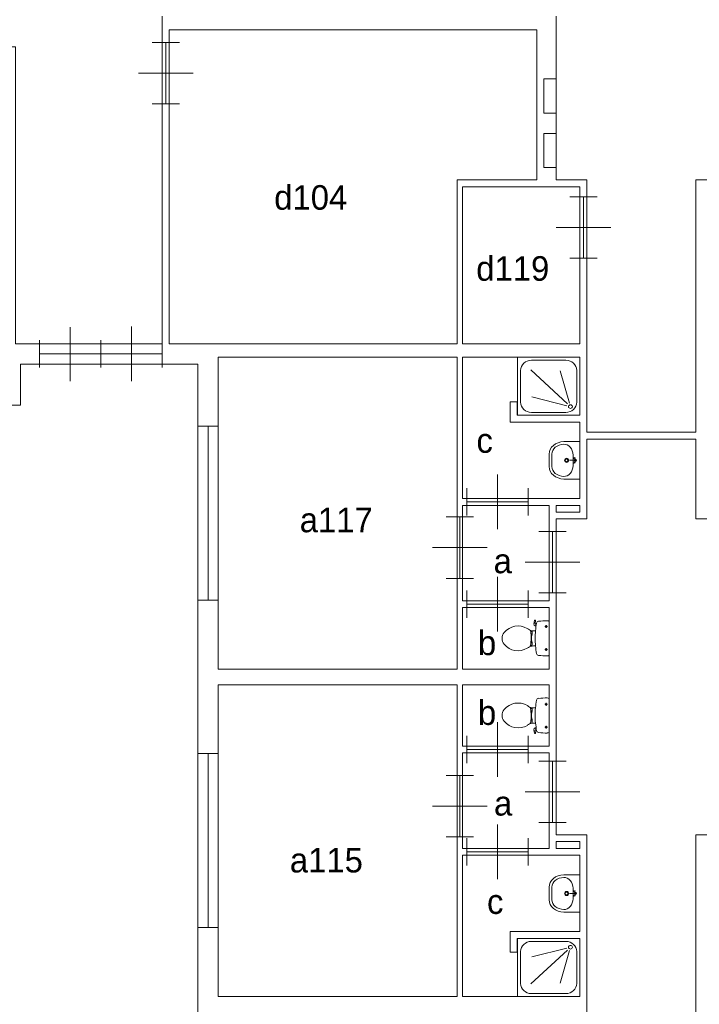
# Model space of a CAD drawing. Header units: millimetres. Extents: x -15 to 226, y -21 to 63.
# Tile 14 of 62: x 36 to 46, y 24 to 39. Entities that reach past the tile are written whole.
import ezdxf
from ezdxf.enums import TextEntityAlignment as Align

# ---------------------------------------------------------------- set-up
doc = ezdxf.new("R2010")
doc.units = ezdxf.units.MM
for name, color, linetype in [('BINNENMUUR', 7, 'Continuous'), ('BOUWKUNDE', 7, 'Continuous'), ('BUITENMUUR', 7, 'Continuous'), ('EILAND', 7, 'Continuous'), ('LABEL', 7, 'Continuous'), ('SANITAIR', 7, 'Continuous'), ('TRAP', 7, 'Continuous')]:
    doc.layers.add(name, color=color, linetype=linetype)
doc.styles.add('dgn000', font='dgn000.shx')

# ---------------------------------------------------------------- blocks, each defined once
blk = doc.blocks.new('20280')
at = {"layer": 'BOUWKUNDE', "color": 1, "linetype": 'Continuous', "lineweight": 0}
for p, q in [((0.45, 0), (0.45, 0.4)), ((0, -0.2), (0, 0.2)), ((0.9, -0.2), (0.9, 0.2)), ((0, 0), (0.9, 0)), ((0.45, -0.4), (0.45, 0))]:
    blk.add_line(p, q, dxfattribs=at)
at = {"layer": 'BOUWKUNDE', "color": 1, "linetype": 'Continuous', "lineweight": 13, "style": 'dgn000', "flags": 1}
for tag in ['type', 'soort']:
    blk.add_attdef(tag, (43.844, 26.42), '', height=0.36, dxfattribs=at)
blk = doc.blocks.new('20281')
at = {"layer": 'BOUWKUNDE', "color": 1, "linetype": 'Continuous', "lineweight": 0}
for p, q in [((0.2, 0.9), (-0.2, 0.9)), ((0, 0), (0, 0.9)), ((0, 0.45), (-0.4, 0.45)), ((0.4, 0.45), (0, 0.45)), ((0.2, 0), (-0.2, 0))]:
    blk.add_line(p, q, dxfattribs=at)
blk = doc.blocks.new('20282')
at = {"layer": 'BOUWKUNDE', "color": 1, "linetype": 'Continuous', "lineweight": 0}
for p, q in [((0.45, 0), (0.45, 0.4)), ((0, -0.2), (0, 0.2)), ((0.9, -0.2), (0.9, 0.2)), ((0, 0), (0.9, 0)), ((0.45, -0.4), (0.45, 0))]:
    blk.add_line(p, q, dxfattribs=at)
at = {"layer": 'BOUWKUNDE', "color": 1, "linetype": 'Continuous', "lineweight": 13, "style": 'dgn000', "flags": 1}
for tag in ['type', 'soort']:
    blk.add_attdef(tag, (43.844, 27.92), '', height=0.36, dxfattribs=at)
blk = doc.blocks.new('20283')
at = {"layer": 'BOUWKUNDE', "color": 1, "linetype": 'Continuous', "lineweight": 0}
for p, q in [((-0.2, 0), (0.2, 0)), ((0, 0), (0, -0.9)), ((-0.4, -0.45), (0, -0.45)), ((0, -0.45), (0.4, -0.45)), ((-0.2, -0.9), (0.2, -0.9))]:
    blk.add_line(p, q, dxfattribs=at)
blk = doc.blocks.new('20288')
at = {"layer": 'BOUWKUNDE', "color": 1, "linetype": 'Continuous', "lineweight": 0}
for p, q in [((-0.2, 0), (0.2, 0)), ((0, 0), (0, -0.9)), ((-0.4, -0.45), (0, -0.45)), ((0, -0.45), (0.4, -0.45)), ((-0.2, -0.9), (0.2, -0.9))]:
    blk.add_line(p, q, dxfattribs=at)
at = {"layer": 'BOUWKUNDE', "color": 1, "linetype": 'Continuous', "lineweight": 13, "style": 'dgn000', "flags": 1}
for tag in ['type', 'soort']:
    blk.add_attdef(tag, (42.84, 30.43), '', height=0.36, dxfattribs=at)
blk = doc.blocks.new('20289')
at = {"layer": 'BOUWKUNDE', "color": 1, "linetype": 'Continuous', "lineweight": 0}
for p, q in [((0.45, 0), (0.45, 0.4)), ((0, -0.2), (0, 0.2)), ((0.9, -0.2), (0.9, 0.2)), ((0, 0), (0.9, 0)), ((0.45, -0.4), (0.45, 0))]:
    blk.add_line(p, q, dxfattribs=at)
blk = doc.blocks.new('20290')
at = {"layer": 'BOUWKUNDE', "color": 1, "linetype": 'Continuous', "lineweight": 0}
for p, q in [((-0.2, 0), (0.2, 0)), ((0, 0), (0, -0.9)), ((-0.4, -0.45), (0, -0.45)), ((0, -0.45), (0.4, -0.45)), ((-0.2, -0.9), (0.2, -0.9))]:
    blk.add_line(p, q, dxfattribs=at)
blk = doc.blocks.new('20291')
at = {"layer": 'BOUWKUNDE', "color": 1, "linetype": 'Continuous', "lineweight": 0}
for p, q in [((0.45, 0), (0.45, 0.4)), ((0, -0.2), (0, 0.2)), ((0.9, -0.2), (0.9, 0.2)), ((0, 0), (0.9, 0)), ((0.45, -0.4), (0.45, 0))]:
    blk.add_line(p, q, dxfattribs=at)
blk = doc.blocks.new('20434')
at = {"layer": 'BOUWKUNDE', "color": 1, "linetype": 'Continuous', "lineweight": 0}
for p, q in [((0.15, 2.55), (-0.15, 2.55)), ((0, 0), (0, 2.55)), ((0.15, 0), (-0.15, 0))]:
    blk.add_line(p, q, dxfattribs=at)
blk = doc.blocks.new('20435')
at = {"layer": 'BOUWKUNDE', "color": 1, "linetype": 'Continuous', "lineweight": 0}
for p, q in [((0.15, 2.55), (-0.15, 2.55)), ((0, 0), (0, 2.55)), ((0.15, 0), (-0.15, 0))]:
    blk.add_line(p, q, dxfattribs=at)
blk = doc.blocks.new('2054')
at = {"layer": 'BOUWKUNDE', "color": 1, "linetype": 'Continuous', "lineweight": 0}
for p, q in [((0.449, -0.006), (0.451, 0.393)), ((1.347, 0.002), (1.347, 0.401)), ((0, -0.2), (0, 0.201)), ((0.898, -0.199), (0.898, 0.203)), ((0.898, -0.199), (0.898, 0.203)), ((1.796, -0.197), (1.796, 0.202)), ((0, 0), (1.796, 0.003)), ((0.451, -0.4), (0.449, 0)), ((1.349, -0.398), (1.347, 0.002))]:
    blk.add_line(p, q, dxfattribs=at)
at = {"layer": 'BOUWKUNDE', "color": 1, "linetype": 'Continuous', "lineweight": 13, "style": 'dgn000', "flags": 1}
for tag in ['type', 'soort']:
    blk.add_attdef(tag, (38.675, 33.72), '', height=0.36, dxfattribs=at)
blk = doc.blocks.new('DOUCHE21')
at = {"layer": 'SANITAIR', "color": 1, "linetype": 'Continuous', "lineweight": 0}
for p, q in [((-0.206, 0.808), (-0.71, 0.808)), ((-0.87, 0.659), (-0.87, 0.191)), ((-0.718, 0.666), (-0.182, 0.169)), ((-0.152, 0.178), (-0.289, 0.654)), ((-0.046, 0.191), (-0.046, 0.659)), ((-0.191, 0.141), (-0.705, 0.269)), ((-0.71, 0.042), (-0.206, 0.042))]:
    blk.add_line(p, q, dxfattribs=at)
at = {"layer": 'SANITAIR', "color": 1, "linetype": 'Continuous', "lineweight": 0, "flags": 128}
blk.add_lwpolyline([(0, 0.85), (0, 0), (-0.916, 0), (-0.916, 0.85), (0, 0.85)], dxfattribs=at)
at = {"layer": 'SANITAIR', "color": 1, "linetype": 'Continuous', "lineweight": 0}
for centre, major_axis, start_param, end_param in [((-0.71, 0.659), (0.16, 0), 1.570796, 3.141593), ((-0.206, 0.659), (0.16, 0), 0, 1.570796), ((-0.71, 0.191), (-0.16, 0), 0, 1.570796), ((-0.206, 0.191), (-0.16, 0), 1.570796, 3.141593)]:
    blk.add_ellipse(centre, major_axis=major_axis, ratio=0.927948, start_param=start_param, end_param=end_param, dxfattribs=at)
blk.add_ellipse((-0.138, 0.127), major_axis=(-0.0288, 0), ratio=0.927948, dxfattribs=at)
blk = doc.blocks.new('22321')
at = {"color": 1, "linetype": 'Continuous', "lineweight": 0}
blk.add_blockref('DOUCHE21', (0, 0), dxfattribs=at)
blk = doc.blocks.new('DGN_COMPLEXSHAPE38')
at = {"layer": 'SANITAIR', "color": 1, "linetype": 'Continuous', "lineweight": 0}
for p, q in [((44.19, 32.252), (44.19, 32.251)), ((44.19, 32.251), (44.19, 32.069)), ((44.19, 32.069), (44.19, 32.068))]:
    blk.add_line(p, q, dxfattribs=at)
for centre, major_axis, start_param, end_param in [((44.37, 32.256), (-0.18, -0.002), 4.727929, 6.29872), ((44.37, 32.064), (0.18, -0.002), 3.126058, 4.696849)]:
    blk.add_ellipse(centre, major_axis=major_axis, ratio=0.771034, start_param=start_param, end_param=end_param, dxfattribs=at)
blk = doc.blocks.new('DGN_COMPLEXSHAPE39')
at = {"layer": 'SANITAIR', "color": 1, "linetype": 'Continuous', "lineweight": 0}
for p, q in [((44.365, 32.435), (44.365, 32.435)), ((44.365, 32.435), (44.6, 32.435)), ((44.6, 32.435), (44.6, 31.885)), ((44.15, 32.069), (44.15, 32.251)), ((44.15, 32.251), (44.15, 32.251)), ((44.15, 32.069), (44.15, 32.069)), ((44.6, 31.885), (44.365, 31.885)), ((44.365, 31.885), (44.365, 31.885))]:
    blk.add_line(p, q, dxfattribs=at)
for centre, major_axis, start_param, end_param in [((44.37, 32.256), (0.22, 0.002), 1.586223, 3.157014), ((44.37, 32.064), (0.22, -0.002), 3.126171, 4.696962)]:
    blk.add_ellipse(centre, major_axis=major_axis, ratio=0.812595, start_param=start_param, end_param=end_param, dxfattribs=at)
blk = doc.blocks.new('WASTB19')
at = {"layer": 'SANITAIR', "color": 1, "linetype": 'Continuous', "lineweight": 0}
for p, q in [((-0.065, 0), (-0.153, 0)), ((-0.1, -0.079), (-0.1, 0.079)), ((-0.064, 0.037), (-0.089, 0.029)), ((-0.065, 0), (-0.082, 0.045)), ((-0.065, 0), (-0.082, -0.045)), ((-0.064, -0.037), (-0.089, -0.029))]:
    blk.add_line(p, q, dxfattribs=at)
for centre, radius in [((-0.195, 0), 0.03), ((-0.195, 0), 0.02), ((-0.065, 0), 0.0175)]:
    blk.add_circle(centre, radius, dxfattribs=at)
for centre, major_axis, start_param, end_param in [((-0.21, 0.096), (0.04, -0.136), 1.224555, 2.997882), ((-0.21, -0.096), (0.04, 0.136), 3.285304, 5.05863)]:
    blk.add_ellipse(centre, major_axis=major_axis, ratio=0.751905, start_param=start_param, end_param=end_param, dxfattribs=at)
for name in ['DGN_COMPLEXSHAPE39', 'DGN_COMPLEXSHAPE38']:
    blk.add_blockref(name, (-44.6, -32.16), dxfattribs=at)
blk = doc.blocks.new('22119')
at = {"color": 1, "linetype": 'Continuous', "lineweight": 0}
blk.add_blockref('WASTB19', (0, 0), dxfattribs=at)
blk = doc.blocks.new('TOIL2B21')
at = {"layer": 'SANITAIR', "color": 1, "linetype": 'Continuous', "lineweight": 0}
for p, q in [((-0.216, 0.268), (-0.224, 0.216)), ((-0.204, 0.27), (-0.21, 0.272)), ((-0.192, 0.184), (-0.206, 0.189)), ((-0.205, 0.228), (-0.2, 0.265)), ((-0.202, 0.187), (-0.196, 0.216)), ((-0.197, 0.217), (-0.187, 0.214)), ((-0.065, 0.179), (-0.025, 0.179)), ((-0.045, 0.199), (-0.045, 0.158)), ((0, 0.254), (0, -0.242)), ((-0.27, 0.107), (-0.25, 0.107)), ((-0.25, 0.073), (-0.267, 0.073)), ((-0.25, 0.063), (-0.266, 0.063)), ((-0.26, -0.029), (-0.26, 0.041)), ((-0.255, 0.041), (-0.26, 0.041)), ((-0.255, 0.063), (-0.255, 0.041)), ((-0.25, 0.107), (-0.25, 0.063)), ((-0.23, 0.117), (-0.2, 0.117)), ((-0.271, -0.095), (-0.25, -0.095)), ((-0.25, -0.061), (-0.268, -0.061)), ((-0.25, -0.051), (-0.267, -0.051)), ((-0.255, -0.029), (-0.26, -0.029)), ((-0.255, -0.051), (-0.255, -0.029)), ((-0.25, -0.095), (-0.25, -0.051)), ((-0.2, -0.105), (-0.23, -0.105)), ((-0.045, -0.137), (-0.045, -0.178)), ((-0.066, -0.157), (-0.024, -0.157))]:
    blk.add_line(p, q, dxfattribs=at)
at = {"layer": 'SANITAIR', "color": 1, "linetype": 'Continuous', "lineweight": 0, "flags": 128}
for points in [[(-0.66, 0.091, -0.373743), (-0.321, 0.15)], [(-0.321, 0.15, -0.012002), (-0.303, 0.139)], [(-0.207, 0.189, -0.376626), (-0.224, 0.217)], [(-0.217, 0.268, -0.451842), (-0.21, 0.272)], [(-0.197, 0.217, -0.390563), (-0.205, 0.228)], [(-0.204, 0.271, -0.371321), (-0.2, 0.265)], [(-0.2, 0.117, -0.023676), (-0.184, 0.23)], [(-0.184, 0.23, -0.329382), (-0.155, 0.257)], [(-0.155, 0.257, -0.02771), (-0.028, 0.264)], [(-0.028, 0.264, -0.172952), (0, 0.254)], [(-0.66, -0.079, -0.355306), (-0.66, 0.091)], [(-0.231, 0.117, -0.14875), (-0.303, 0.139)], [(-0.278, 0.121, -0.205811), (-0.27, 0.107)], [(-0.27, 0.107, -0.055188), (-0.272, -0.097)], [(-0.2, -0.104, -0.046301), (-0.2, 0.117)], [(-0.321, -0.138, -0.373743), (-0.66, -0.079)], [(-0.303, -0.127, -0.012002), (-0.321, -0.138)], [(-0.303, -0.127, -0.14875), (-0.231, -0.105)], [(-0.272, -0.097, -0.201836), (-0.28, -0.11)], [(-0.184, -0.217, -0.0236), (-0.2, -0.105)], [(-0.155, -0.244, -0.329555), (-0.184, -0.217)], [(-0.028, -0.251, -0.027631), (-0.155, -0.244)], [(0, -0.242, -0.172952), (-0.028, -0.251)]]:
    blk.add_lwpolyline(points, format="xyb", dxfattribs=at)
at = {"layer": 'SANITAIR', "color": 1, "linetype": 'Continuous', "lineweight": 0}
for centre in [(-0.045, 0.179), (-0.045, -0.157)]:
    blk.add_circle(centre, 0.012, dxfattribs=at)
blk = doc.blocks.new('22021')
at = {"color": 1, "linetype": 'Continuous', "lineweight": 0}
blk.add_blockref('TOIL2B21', (0, -0.006), dxfattribs=at)
blk = doc.blocks.new('TOIL2B22')
at = {"layer": 'SANITAIR', "color": 1, "linetype": 'Continuous', "lineweight": 0}
for p, q in [((-0.066, 0.157), (-0.024, 0.157)), ((-0.045, 0.137), (-0.045, 0.178)), ((0, -0.254), (0, 0.242)), ((-0.271, 0.095), (-0.25, 0.095)), ((-0.25, 0.061), (-0.268, 0.061)), ((-0.25, 0.051), (-0.267, 0.051)), ((-0.255, 0.029), (-0.26, 0.029)), ((-0.26, 0.029), (-0.26, -0.041)), ((-0.255, 0.051), (-0.255, 0.029)), ((-0.25, 0.095), (-0.25, 0.051)), ((-0.2, 0.105), (-0.23, 0.105)), ((-0.27, -0.107), (-0.25, -0.107)), ((-0.25, -0.073), (-0.267, -0.073)), ((-0.25, -0.063), (-0.266, -0.063)), ((-0.255, -0.041), (-0.26, -0.041)), ((-0.255, -0.063), (-0.255, -0.041)), ((-0.25, -0.107), (-0.25, -0.063)), ((-0.23, -0.117), (-0.2, -0.117)), ((-0.216, -0.268), (-0.224, -0.216)), ((-0.204, -0.27), (-0.21, -0.272)), ((-0.192, -0.184), (-0.206, -0.189)), ((-0.205, -0.228), (-0.2, -0.265)), ((-0.202, -0.187), (-0.196, -0.216)), ((-0.197, -0.217), (-0.187, -0.214)), ((-0.065, -0.179), (-0.025, -0.179)), ((-0.045, -0.199), (-0.045, -0.158))]:
    blk.add_line(p, q, dxfattribs=at)
for centre in [(-0.045, 0.157), (-0.045, -0.179)]:
    blk.add_circle(centre, 0.012, dxfattribs=at)
for centre, radius, start, end in [((-0.456, -0.087), 0.263, 58.9077, 140.8792), ((0.995, -0.006), 1.2, 169.2904, 174.6981), ((-0.151, 0.211), 0.034, 96.3309, 169.2904), ((-0.028, -0.899), 1.15, 90, 96.3309), ((-0.027, 0.208), 0.0434, 51.7698, 91.0192), ((-0.555, -0.006), 0.135, 140.8792, 219.1208), ((-0.553, -0.247), 0.45, 56.1571, 58.9077), ((-0.231, 0.234), 0.129, 236.1571, 270), ((-0.292, 0.094), 0.02, 6.9358, 52.58), ((-1.191, -0.015), 0.926, 354.3005, 6.9358), ((0.992, -0.006), 1.198, 174.6981, 185.3019), ((-0.456, 0.074), 0.263, 219.1208, 301.0923), ((-0.553, 0.235), 0.45, 301.0923, 303.8429), ((-0.231, -0.246), 0.129, 90, 123.8429), ((-0.29, -0.105), 0.02, 307.7817, 354.3005), ((0.995, -0.006), 1.2, 185.3019, 190.7271), ((-0.2, -0.213), 0.025, 105.9272, 188.4779), ((-0.212, -0.268), 0.005, 188.4779, 285.7398), ((-0.195, -0.227), 0.01, 101.8886, 187.2238), ((-0.205, -0.266), 0.005, 285.7398, 7.2238), ((-0.151, -0.223), 0.0335, 190.7271, 263.6509), ((-0.028, 0.886), 1.15, 263.6509, 270), ((-0.027, -0.22), 0.0434, 268.9808, 308.2302)]:
    blk.add_arc(centre, radius, start, end, dxfattribs=at)
blk = doc.blocks.new('22022')
at = {"color": 1, "linetype": 'Continuous', "lineweight": 0}
blk.add_blockref('TOIL2B22', (0, 0.006), dxfattribs=at)
blk = doc.blocks.new('DGN_COMPLEXSHAPE40')
at = {"layer": 'SANITAIR', "color": 1, "linetype": 'Continuous', "lineweight": 0}
for p, q in [((44.19, 25.901), (44.19, 25.902)), ((44.19, 25.719), (44.19, 25.901)), ((44.19, 25.718), (44.19, 25.719))]:
    blk.add_line(p, q, dxfattribs=at)
for centre, major_axis, start_param, end_param in [((44.37, 25.906), (0.18, 0.002), 1.586336, 3.157127), ((44.37, 25.714), (-0.18, 0.002), 6.267651, 7.838442)]:
    blk.add_ellipse(centre, major_axis=major_axis, ratio=0.771034, start_param=start_param, end_param=end_param, dxfattribs=at)
blk = doc.blocks.new('DGN_COMPLEXSHAPE41')
at = {"layer": 'SANITAIR', "color": 1, "linetype": 'Continuous', "lineweight": 0}
for p, q in [((44.6, 26.085), (44.365, 26.085)), ((44.365, 26.085), (44.365, 26.085)), ((44.6, 25.535), (44.6, 26.085)), ((44.15, 25.901), (44.15, 25.901)), ((44.15, 25.901), (44.15, 25.719)), ((44.15, 25.719), (44.15, 25.719)), ((44.365, 25.535), (44.365, 25.535)), ((44.365, 25.535), (44.6, 25.535))]:
    blk.add_line(p, q, dxfattribs=at)
for centre, major_axis, start_param, end_param in [((44.37, 25.906), (0.22, 0.002), 1.586223, 3.157014), ((44.37, 25.714), (0.22, -0.002), 3.126171, 4.696962)]:
    blk.add_ellipse(centre, major_axis=major_axis, ratio=0.812595, start_param=start_param, end_param=end_param, dxfattribs=at)
blk = doc.blocks.new('WASTB20')
at = {"layer": 'SANITAIR', "color": 1, "linetype": 'Continuous', "lineweight": 0}
for p, q in [((-0.065, 0), (-0.153, 0)), ((-0.1, 0.079), (-0.1, -0.079)), ((-0.064, 0.037), (-0.089, 0.029)), ((-0.065, 0), (-0.082, 0.045)), ((-0.065, 0), (-0.082, -0.045)), ((-0.064, -0.037), (-0.089, -0.029))]:
    blk.add_line(p, q, dxfattribs=at)
for centre, radius in [((-0.195, 0), 0.03), ((-0.195, 0), 0.02), ((-0.065, 0), 0.0175)]:
    blk.add_circle(centre, radius, dxfattribs=at)
for centre, major_axis, start_param, end_param in [((-0.21, 0.096), (0.04, -0.136), 1.224555, 2.997882), ((-0.21, -0.096), (0.04, 0.136), 3.285304, 5.05863)]:
    blk.add_ellipse(centre, major_axis=major_axis, ratio=0.751905, start_param=start_param, end_param=end_param, dxfattribs=at)
for name in ['DGN_COMPLEXSHAPE41', 'DGN_COMPLEXSHAPE40']:
    blk.add_blockref(name, (-44.6, -25.81), dxfattribs=at)
blk = doc.blocks.new('22120')
at = {"color": 1, "linetype": 'Continuous', "lineweight": 0}
blk.add_blockref('WASTB20', (0, 0), dxfattribs=at)
blk = doc.blocks.new('DOUCHE22')
at = {"layer": 'SANITAIR', "color": 1, "linetype": 'Continuous', "lineweight": 0}
for p, q in [((-0.71, -0.042), (-0.206, -0.042)), ((-0.191, -0.141), (-0.705, -0.269)), ((-0.87, -0.659), (-0.87, -0.191)), ((-0.718, -0.666), (-0.182, -0.169)), ((-0.152, -0.178), (-0.289, -0.654)), ((-0.046, -0.191), (-0.046, -0.659)), ((-0.206, -0.808), (-0.71, -0.808))]:
    blk.add_line(p, q, dxfattribs=at)
at = {"layer": 'SANITAIR', "color": 1, "linetype": 'Continuous', "lineweight": 0, "flags": 128}
blk.add_lwpolyline([(0, -0.85), (0, 0), (-0.916, 0), (-0.916, -0.85), (0, -0.85)], dxfattribs=at)
at = {"layer": 'SANITAIR', "color": 1, "linetype": 'Continuous', "lineweight": 0}
for centre, major_axis, start_param, end_param in [((-0.71, -0.191), (-0.16, 0), 4.712389, 6.283185), ((-0.206, -0.191), (0.16, 0), 0, 1.570796), ((-0.71, -0.659), (-0.16, 0), 0, 1.570796), ((-0.206, -0.659), (-0.16, 0), 1.570796, 3.141593)]:
    blk.add_ellipse(centre, major_axis=major_axis, ratio=0.927948, start_param=start_param, end_param=end_param, dxfattribs=at)
blk.add_ellipse((-0.138, -0.128), major_axis=(0.0288, 0), ratio=0.927948, dxfattribs=at)
blk = doc.blocks.new('22322')
at = {"color": 1, "linetype": 'Continuous', "lineweight": 0}
blk.add_blockref('DOUCHE22', (0, 0), dxfattribs=at)
blk = doc.blocks.new('202214')
at = {"layer": 'BOUWKUNDE', "color": 1, "linetype": 'Continuous', "lineweight": 0}
for p, q in [((-0.2, 0), (0.2, 0)), ((0, 0), (0, -0.9)), ((-0.4, -0.45), (0, -0.45)), ((0, -0.45), (0.4, -0.45)), ((-0.2, -0.9), (0.2, -0.9))]:
    blk.add_line(p, q, dxfattribs=at)
at = {"layer": 'BOUWKUNDE', "color": 1, "linetype": 'Continuous', "lineweight": 0, "style": 'dgn000', "flags": 1}
for tag in ['type', 'soort']:
    blk.add_attdef(tag, (44.654, 35.125), '', height=0.36, dxfattribs=at)
blk = doc.blocks.new('202215')
at = {"layer": 'BOUWKUNDE', "color": 1, "linetype": 'Continuous', "lineweight": 0}
for p, q in [((-0.2, 0), (0.2, 0)), ((0, 0), (0, -0.9)), ((-0.4, -0.45), (0, -0.45)), ((0, -0.45), (0.4, -0.45)), ((-0.2, -0.9), (0.2, -0.9))]:
    blk.add_line(p, q, dxfattribs=at)
blk = doc.blocks.new('AnonymousCell')
at = {"layer": 'EILAND', "color": 1, "linetype": 'Continuous', "lineweight": 13, "flags": 128}
for points in [[(13.6, -8.585), (13.6, -9.985), (-10.4, -9.985), (-10.4, -10.585), (-13, -10.585), (-13, 8.515), (-13.67, 8.515), (-13.67, 9.985), (10.4, 9.985), (10.4, 10.585), (13, 10.585), (13, -8.585), (13.6, -8.585)], [(18.25, 8.515), (18.6, 8.515), (18.6, 8.415), (18.25, 8.415), (18.25, 8.515)], [(18.25, 3.485), (18.25, 3.585), (18.6, 3.585), (18.6, 3.485), (18.25, 3.485)]]:
    blk.add_lwpolyline(points, dxfattribs=at)

msp = doc.modelspace()

# ---------------------------------------------------------------- linework, layer by layer
at = {"layer": 'BINNENMUUR', "color": 1, "linetype": 'Continuous', "lineweight": 0, "true_color": 0xff1717}
for p, q in [((44.7, 32.571), (46.3, 32.571)), ((44.7, 32.471), (46.3, 32.471))]:
    msp.add_line(p, q, dxfattribs=at)
at = {"layer": 'BINNENMUUR', "color": 1, "linetype": 'Continuous', "lineweight": 13, "flags": 128}
for points in [[(33.9, 38.67), (33.9, 38.22), (36.33, 38.22), (36.33, 33.87), (38.48, 33.87), (38.48, 38.67)], [(44.25, 38.67), (44.25, 36.27), (44.7, 36.27), (44.7, 32.571), (46.3, 32.571), (46.3, 36.27), (46.75, 36.27), (46.75, 38.67)], [(38.58, 38.47), (43.97, 38.47), (43.97, 36.27), (42.8, 36.27), (42.8, 33.87), (38.58, 33.87), (38.58, 38.47)], [(42.88, 36.17), (44.6, 36.17), (44.6, 33.87), (42.88, 33.87), (42.88, 36.17)], [(39.3, 33.67), (42.8, 33.67), (42.8, 29.1), (39.3, 29.1), (39.3, 33.67)], [(42.88, 33.67), (44.6, 33.67), (44.6, 32.82), (43.68, 32.82), (43.68, 33.02), (43.58, 33.02), (43.58, 32.72), (44.6, 32.72), (44.6, 31.6), (42.88, 31.6), (42.88, 33.67)], [(44.7, 15.906), (46.3, 15.906), (46.3, 17.07), (46.75, 17.07), (46.75, 21.7), (46.3, 21.7), (46.3, 26.67), (46.75, 26.67), (46.75, 31.3), (46.3, 31.3), (46.3, 32.471), (44.7, 32.471), (44.7, 31.3), (44.25, 31.3), (44.25, 26.67), (44.7, 26.67), (44.7, 21.7), (44.25, 21.7), (44.25, 17.07), (44.7, 17.07), (44.7, 15.906)], [(42.88, 30.1), (42.88, 31.5), (44.15, 31.5), (44.15, 30.1), (42.88, 30.1)], [(42.88, 29.1), (42.88, 30), (44.15, 30), (44.15, 29.1), (42.88, 29.1)], [(39.3, 24.3), (39.3, 28.87), (42.8, 28.87), (42.8, 24.3), (39.3, 24.3)], [(42.88, 28.87), (44.15, 28.87), (44.15, 27.97), (42.88, 27.97), (42.88, 28.87)], [(42.88, 26.47), (42.88, 27.87), (44.15, 27.87), (44.15, 26.47), (42.88, 26.47)], [(42.88, 24.3), (42.88, 26.37), (44.6, 26.37), (44.6, 25.25), (43.58, 25.25), (43.58, 24.95), (43.68, 24.95), (43.68, 25.15), (44.6, 25.15), (44.6, 24.3), (42.88, 24.3)]]:
    msp.add_lwpolyline(points, dxfattribs=at)
at = {"layer": 'TRAP', "color": 1, "linetype": 'Continuous', "lineweight": 0}
for p, q in [((44.07, 37.752), (44.25, 37.752)), ((44.07, 37.252), (44.07, 37.752)), ((44.07, 37.252), (44.25, 37.252)), ((44.07, 36.952), (44.25, 36.952)), ((44.07, 36.452), (44.07, 36.952)), ((44.07, 36.452), (44.25, 36.452))]:
    msp.add_line(p, q, dxfattribs=at)

# ---------------------------------------------------------------- block references
at = {"color": 1, "linetype": 'Continuous', "lineweight": 0}
for name, p in [('202215', (38.53, 38.286)), ('202214', (44.654, 36.025)), ('2054', (36.68, 33.72)), ('22321', (44.6, 32.82)), ('20435', (39.15, 30.11)), ('22119', (44.6, 32.16)), ('20291', (42.944, 31.55)), ('20288', (42.84, 31.33)), ('20290', (44.2, 31.118)), ('20289', (42.944, 30.05)), ('22021', (44.15, 29.55)), ('22022', (44.15, 28.42)), ('20282', (42.944, 27.92)), ('20434', (39.15, 25.31)), ('20281', (44.2, 26.852)), ('20283', (42.84, 27.54)), ('20280', (42.944, 26.42)), ('22120', (44.6, 25.81)), ('22322', (44.6, 25.15))]:
    msp.add_blockref(name, p, dxfattribs=at)
at = {"layer": 'BUITENMUUR', "color": 1, "linetype": 'Continuous', "lineweight": 30}
msp.add_blockref('AnonymousCell', (26, 22.985), dxfattribs=at)

# ---------------------------------------------------------------- texts
at = {"layer": 'LABEL', "color": 1, "linetype": 'Continuous', "lineweight": 0, "style": 'dgn000'}
for s, p in [('d104', (40.12, 36.014)), ('d119', (43.081, 34.973)), ('c', (43.084, 32.45)), ('a117', (40.494, 31.286)), ('a', (43.335, 30.685)), ('b', (43.106, 29.484)), ('b', (43.106, 28.461)), ('a', (43.341, 27.132)), ('a115', (40.349, 26.298)), ('c', (43.239, 25.69))]:
    msp.add_text(s, height=0.36, dxfattribs=at).set_placement(p, align=Align.MIDDLE_LEFT)

doc.saveas('drawing.dxf')
